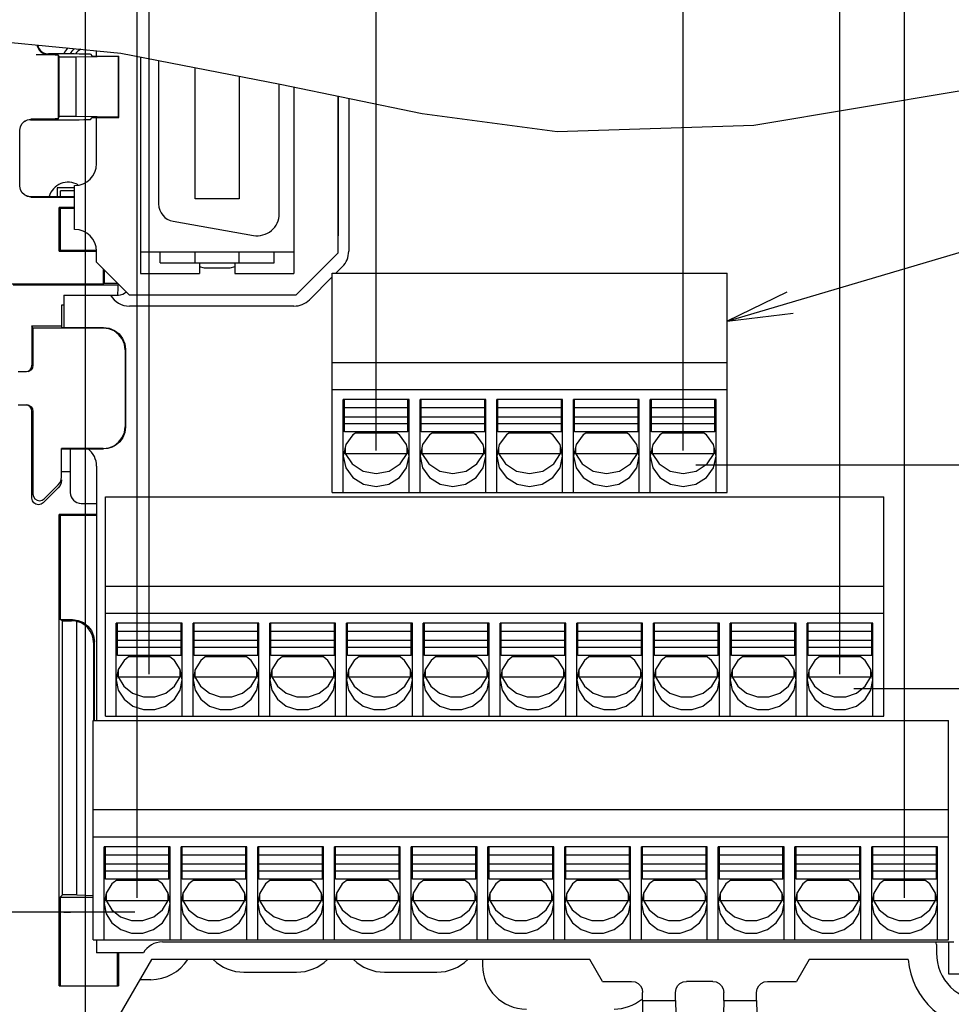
# Model space of a CAD drawing. Extents: x 38 to 410, y 13 to 287.
# Tile 11 of 15: x 233 to 275, y 87 to 132. Entities that reach past the tile are written whole.
import ezdxf

# ---------------------------------------------------------------- set-up
doc = ezdxf.new("R2010")
doc.units = 0
doc.header["$LTSCALE"] = 23.1
doc.layers.get('0').update_dxf_attribs({"linetype": 'CONTINUOUS'})
doc.layers.add('ALL_DIM', color=7, linetype='CONTINUOUS')
doc.layers.add('ALL_NOTE', color=7, linetype='CONTINUOUS')
doc.dimstyles.get("Standard").update_dxf_attribs({"dimtxt": 2.5, "dimasz": 2.5, "dimexe": 1.25, "dimexo": 0.625, "dimtad": 1, "dimcen": 2.5, "dimazin": 3, "dimtfac": 1, "dimtmove": 0, "dimatfit": 3})

# ---------------------------------------------------------------- blocks, each defined once
blk = doc.blocks.new('_OPEN')
at = {"color": 0, "linetype": 'BYBLOCK'}
for p, q in [((0, 0), (-1, 0.167)), ((-1, -0.167), (0, 0)), ((-1, 0), (0, 0))]:
    blk.add_line(p, q, dxfattribs=at)
blk = doc.blocks.new('*D12')
at = {"layer": 'ALL_DIM', "color": 2, "linetype": 'CONTINUOUS'}
for p, q in [((238.06, 90.804), (207.177, 90.804)), ((208.177, 90.804), (208.177, 77.372)), ((208.177, 63.939), (208.177, 77.372)), ((235.558, 63.939), (207.177, 63.939))]:
    blk.add_line(p, q, dxfattribs=at)
at = {"layer": 'ALL_DIM', "color": 2, "linetype": 'CONTINUOUS', "xscale": 3, "yscale": 3, "zscale": 3}
for p, rotation in [((208.177, 90.804), 90), ((208.177, 63.939), 270)]:
    blk.add_blockref('_OPEN', p, dxfattribs=dict(at, rotation=rotation))
blk = doc.blocks.new('*D22')
at = {"layer": 'ALL_DIM', "color": 2, "linetype": 'CONTINUOUS'}
for p, q in [((270.835, 101.004), (312.982, 101.004)), ((311.982, 101.004), (311.982, 95.904)), ((311.982, 90.804), (311.982, 95.904)), ((290.762, 90.804), (312.982, 90.804))]:
    blk.add_line(p, q, dxfattribs=at)
at = {"layer": 'ALL_DIM', "color": 2, "linetype": 'CONTINUOUS', "xscale": 3, "yscale": 3, "zscale": 3}
for p, rotation in [((311.982, 101.004), 90), ((311.982, 90.804), 270)]:
    blk.add_blockref('_OPEN', p, dxfattribs=dict(at, rotation=rotation))
blk = doc.blocks.new('*D24')
at = {"layer": 'ALL_DIM', "color": 2, "linetype": 'CONTINUOUS'}
for p, q in [((273.158, 91.446), (273.158, 137.991)), ((280.528, 91.446), (280.528, 137.991)), ((273.158, 136.991), (268.158, 136.991)), ((268.158, 136.991), (276.843, 136.991)), ((285.528, 136.991), (276.843, 136.991)), ((280.528, 136.991), (285.528, 136.991))]:
    blk.add_line(p, q, dxfattribs=at)
at = {"layer": 'ALL_DIM', "color": 2, "linetype": 'CONTINUOUS', "xscale": 3, "yscale": 3, "zscale": 3}
blk.add_blockref('_OPEN', (273.158, 136.991), dxfattribs=at)
at = {"layer": 'ALL_DIM', "color": 2, "linetype": 'CONTINUOUS', "xscale": 3, "yscale": 3, "zscale": 3, "rotation": 180}
blk.add_blockref('_OPEN', (280.528, 136.991), dxfattribs=at)
blk = doc.blocks.new('*D25')
at = {"layer": 'ALL_DIM', "color": 2, "linetype": 'CONTINUOUS'}
for p, q in [((238.708, 101.646), (238.708, 152.565)), ((270.208, 138.678), (270.208, 152.565)), ((238.708, 151.565), (254.458, 151.565)), ((270.208, 151.565), (254.458, 151.565)), ((270.208, 101.646), (270.208, 135.413))]:
    blk.add_line(p, q, dxfattribs=at)
at = {"layer": 'ALL_DIM', "color": 2, "linetype": 'CONTINUOUS', "xscale": 3, "yscale": 3, "zscale": 3, "rotation": 180}
blk.add_blockref('_OPEN', (238.708, 151.565), dxfattribs=at)
at = {"layer": 'ALL_DIM', "color": 2, "linetype": 'CONTINUOUS', "xscale": 3, "yscale": 3, "zscale": 3}
blk.add_blockref('_OPEN', (270.208, 151.565), dxfattribs=at)
blk = doc.blocks.new('*D26')
at = {"layer": 'ALL_DIM', "color": 2, "linetype": 'CONTINUOUS'}
for p, q in [((270.208, 140.052), (270.208, 152.565)), ((273.158, 91.446), (273.158, 152.565)), ((270.208, 151.565), (265.208, 151.565)), ((265.208, 151.565), (271.683, 151.565)), ((281.009, 151.565), (271.683, 151.565)), ((273.158, 151.565), (281.009, 151.565))]:
    blk.add_line(p, q, dxfattribs=at)
at = {"layer": 'ALL_DIM', "color": 2, "linetype": 'CONTINUOUS', "xscale": 3, "yscale": 3, "zscale": 3}
blk.add_blockref('_OPEN', (270.208, 151.565), dxfattribs=at)
at = {"layer": 'ALL_DIM', "color": 2, "linetype": 'CONTINUOUS', "xscale": 3, "yscale": 3, "zscale": 3, "rotation": 180}
blk.add_blockref('_OPEN', (273.158, 151.565), dxfattribs=at)
blk = doc.blocks.new('*D27')
at = {"layer": 'ALL_DIM', "color": 2, "linetype": 'CONTINUOUS'}
for p, q in [((238.158, 91.446), (238.158, 161.293)), ((273.158, 91.446), (273.158, 161.293)), ((238.158, 160.293), (255.658, 160.293)), ((273.158, 160.293), (255.658, 160.293))]:
    blk.add_line(p, q, dxfattribs=at)
at = {"layer": 'ALL_DIM', "color": 2, "linetype": 'CONTINUOUS', "xscale": 3, "yscale": 3, "zscale": 3, "rotation": 180}
blk.add_blockref('_OPEN', (238.158, 160.293), dxfattribs=at)
at = {"layer": 'ALL_DIM', "color": 2, "linetype": 'CONTINUOUS', "xscale": 3, "yscale": 3, "zscale": 3}
blk.add_blockref('_OPEN', (273.158, 160.293), dxfattribs=at)
blk = doc.blocks.new('*D28')
at = {"layer": 'ALL_DIM', "color": 2, "linetype": 'CONTINUOUS'}
for p, q in [((235.808, 64.189), (235.808, 161.293)), ((238.158, 91.446), (238.158, 161.293)), ((235.808, 160.293), (225.426, 160.293)), ((225.426, 160.293), (236.983, 160.293)), ((243.158, 160.293), (236.983, 160.293)), ((238.158, 160.293), (243.158, 160.293))]:
    blk.add_line(p, q, dxfattribs=at)
at = {"layer": 'ALL_DIM', "color": 2, "linetype": 'CONTINUOUS', "xscale": 3, "yscale": 3, "zscale": 3}
blk.add_blockref('_OPEN', (235.808, 160.293), dxfattribs=at)
at = {"layer": 'ALL_DIM', "color": 2, "linetype": 'CONTINUOUS', "xscale": 3, "yscale": 3, "zscale": 3, "rotation": 180}
blk.add_blockref('_OPEN', (238.158, 160.293), dxfattribs=at)
blk = doc.blocks.new('*D29')
at = {"layer": 'ALL_DIM', "color": 2, "linetype": 'CONTINUOUS'}
for p, q in [((249.058, 111.846), (249.058, 144.737)), ((263.058, 111.846), (263.058, 144.737)), ((256.058, 143.737), (218.324, 143.737)), ((249.058, 143.737), (256.058, 143.737)), ((263.058, 143.737), (256.058, 143.737))]:
    blk.add_line(p, q, dxfattribs=at)
at = {"layer": 'ALL_DIM', "color": 2, "linetype": 'CONTINUOUS', "xscale": 3, "yscale": 3, "zscale": 3, "rotation": 180}
blk.add_blockref('_OPEN', (249.058, 143.737), dxfattribs=at)
at = {"layer": 'ALL_DIM', "color": 2, "linetype": 'CONTINUOUS', "xscale": 3, "yscale": 3, "zscale": 3}
blk.add_blockref('_OPEN', (263.058, 143.737), dxfattribs=at)
blk = doc.blocks.new('*D30')
at = {"layer": 'ALL_DIM', "color": 2, "linetype": 'CONTINUOUS'}
for p, q in [((263.058, 111.846), (263.058, 144.737)), ((273.158, 91.446), (273.158, 144.737)), ((263.058, 143.737), (258.058, 143.737)), ((258.058, 143.737), (268.108, 143.737)), ((285.383, 143.737), (268.108, 143.737)), ((273.158, 143.737), (285.383, 143.737))]:
    blk.add_line(p, q, dxfattribs=at)
at = {"layer": 'ALL_DIM', "color": 2, "linetype": 'CONTINUOUS', "xscale": 3, "yscale": 3, "zscale": 3}
blk.add_blockref('_OPEN', (263.058, 143.737), dxfattribs=at)
at = {"layer": 'ALL_DIM', "color": 2, "linetype": 'CONTINUOUS', "xscale": 3, "yscale": 3, "zscale": 3, "rotation": 180}
blk.add_blockref('_OPEN', (273.158, 143.737), dxfattribs=at)
blk = doc.blocks.new('*D31')
at = {"layer": 'ALL_DIM', "color": 2, "linetype": 'CONTINUOUS'}
for p, q in [((263.638, 111.204), (312.982, 111.204)), ((311.982, 111.204), (311.982, 106.104)), ((311.982, 101.004), (311.982, 106.104)), ((296.058, 101.004), (312.982, 101.004))]:
    blk.add_line(p, q, dxfattribs=at)
at = {"layer": 'ALL_DIM', "color": 2, "linetype": 'CONTINUOUS', "xscale": 3, "yscale": 3, "zscale": 3}
for p, rotation in [((311.982, 111.204), 90), ((311.982, 101.004), 270)]:
    blk.add_blockref('_OPEN', p, dxfattribs=dict(at, rotation=rotation))
blk = doc.blocks.new('*D32')
at = {"layer": 'ALL_DIM', "color": 2, "linetype": 'CONTINUOUS'}
for p, q in [((296.058, 90.804), (312.982, 90.804)), ((311.982, 90.804), (311.982, 77.372)), ((311.982, 63.939), (311.982, 77.372)), ((236.058, 63.939), (312.982, 63.939))]:
    blk.add_line(p, q, dxfattribs=at)
at = {"layer": 'ALL_DIM', "color": 2, "linetype": 'CONTINUOUS', "xscale": 3, "yscale": 3, "zscale": 3}
for p, rotation in [((311.982, 90.804), 90), ((311.982, 63.939), 270)]:
    blk.add_blockref('_OPEN', p, dxfattribs=dict(at, rotation=rotation))

msp = doc.modelspace()

# ---------------------------------------------------------------- linework, layer by layer
at = {"color": 7, "linetype": 'CONTINUOUS'}
for p, q in [((229.708, 130.734), (237.418, 129.971)), ((233.555, 129.913), (234.108, 129.913)), ((235.024, 129.939), (234.108, 129.939)), ((234.555, 129.896), (234.555, 126.983)), ((234.555, 129.896), (234.608, 129.789)), ((234.608, 127.089), (234.608, 129.789)), ((235.378, 129.789), (234.608, 129.789)), ((237.308, 129.829), (235.378, 129.789)), ((235.378, 127.089), (235.378, 129.789)), ((236.024, 129.922), (236.108, 129.838)), ((236.108, 129.838), (237.317, 129.838)), ((236.308, 129.838), (236.308, 130.081)), ((237.317, 129.838), (237.308, 129.829)), ((237.308, 127.049), (237.308, 129.829)), ((237.317, 127.041), (237.317, 129.838)), ((237.418, 129.971), (244.683, 128.567)), ((238.308, 129.799), (238.308, 119.924)), ((239.138, 129.638), (239.138, 123.099)), ((240.808, 123.324), (240.808, 129.316)), ((242.808, 128.929), (242.808, 123.324)), ((244.638, 122.649), (244.638, 128.576)), ((244.683, 128.567), (251.159, 127.224)), ((245.308, 128.438), (245.308, 119.924)), ((247.308, 128.023), (247.308, 120.853)), ((247.32, 128.02), (247.32, 121.637)), ((266.278, 126.688), (275.737, 128.277)), ((247.808, 127.919), (247.808, 120.939)), ((234.555, 126.983), (234.608, 127.089)), ((235.378, 127.089), (234.608, 127.089)), ((237.308, 127.049), (235.378, 127.089)), ((251.159, 127.224), (257.315, 126.399)), ((233.295, 126.939), (235.024, 126.939)), ((233.555, 126.965), (233.314, 126.965)), ((236.024, 126.956), (236.108, 127.041)), ((236.108, 127.041), (237.317, 127.041)), ((236.308, 124.939), (236.308, 127.041)), ((237.317, 127.041), (237.308, 127.049)), ((257.315, 126.399), (266.278, 126.688)), ((232.814, 123.913), (232.814, 126.465)), ((234.508, 123.839), (234.508, 123.439)), ((235.308, 123.839), (234.508, 123.839)), ((234.658, 123.439), (234.658, 123.689)), ((235.308, 123.689), (234.658, 123.689)), ((235.308, 121.939), (235.308, 123.939)), ((233.295, 123.439), (235.308, 123.439)), ((233.314, 123.413), (235.308, 123.413)), ((242.808, 123.324), (240.808, 123.324)), ((234.608, 120.939), (234.608, 122.939)), ((234.651, 122.896), (234.608, 122.939)), ((235.308, 122.939), (234.608, 122.939)), ((234.651, 122.896), (234.651, 120.983)), ((235.308, 122.896), (234.651, 122.896)), ((239.799, 122.311), (243.465, 121.664)), ((234.651, 120.983), (234.608, 120.939)), ((234.608, 120.939), (236.308, 120.939)), ((234.651, 120.983), (236.308, 120.983)), ((236.308, 120.439), (236.308, 120.939)), ((238.308, 120.919), (245.308, 120.919)), ((239.208, 120.419), (239.208, 120.919)), ((240.808, 120.419), (240.808, 120.919)), ((242.808, 120.419), (242.808, 120.919)), ((244.408, 120.419), (244.408, 120.919)), ((247.308, 120.853), (245.394, 118.939)), ((236.308, 120.439), (237.808, 118.939)), ((239.208, 120.419), (244.408, 120.419)), ((241.008, 120.419), (241.008, 119.924)), ((242.608, 120.419), (242.608, 119.924)), ((236.608, 120.139), (236.608, 119.439)), ((236.651, 120.096), (236.651, 119.483)), ((238.308, 119.924), (241.008, 119.924)), ((241.233, 120.169), (241.008, 120.234)), ((242.383, 120.169), (241.233, 120.169)), ((242.608, 120.235), (242.383, 120.169)), ((242.608, 119.924), (245.308, 119.924)), ((247.058, 109.939), (247.058, 119.939)), ((247.058, 119.939), (265.058, 119.939)), ((247.515, 120.232), (247.222, 119.939)), ((265.058, 109.939), (265.058, 119.939)), ((236.651, 119.483), (236.608, 119.439)), ((236.651, 119.483), (237.264, 119.483)), ((247.058, 119.775), (246.015, 118.732)), ((236.608, 119.439), (232.462, 119.439)), ((237.276, 119.387), (232.498, 119.387)), ((237.318, 119.427), (237.276, 119.387)), ((234.808, 118.939), (234.808, 117.46)), ((234.808, 118.939), (237.308, 118.939)), ((245.394, 118.939), (237.808, 118.939)), ((234.708, 118.479), (234.708, 117.46)), ((234.808, 118.479), (234.708, 118.479)), ((245.308, 118.439), (237.808, 118.439)), ((233.36, 117.535), (233.36, 115.739)), ((233.408, 117.439), (233.36, 117.535)), ((233.36, 117.535), (234.708, 117.535)), ((233.408, 117.439), (233.408, 115.739)), ((236.608, 117.439), (233.408, 117.439)), ((234.708, 117.46), (236.629, 117.46)), ((237.608, 116.439), (237.608, 112.939)), ((237.629, 116.46), (237.629, 112.918)), ((247.058, 115.873), (265.058, 115.873)), ((233.108, 115.439), (232.731, 115.439)), ((247.058, 114.639), (265.058, 114.639)), ((247.558, 109.939), (247.558, 114.179)), ((250.558, 114.179), (247.558, 114.179)), ((247.608, 112.7), (247.608, 114.172)), ((250.508, 112.7), (250.508, 114.172)), ((250.558, 109.939), (250.558, 114.179)), ((251.058, 109.939), (251.058, 114.179)), ((254.058, 114.179), (251.058, 114.179)), ((251.108, 112.7), (251.108, 114.172)), ((254.008, 112.7), (254.008, 114.172)), ((254.058, 109.939), (254.058, 114.179)), ((254.558, 109.939), (254.558, 114.179)), ((257.558, 114.179), (254.558, 114.179)), ((254.608, 112.7), (254.608, 114.172)), ((257.508, 112.7), (257.508, 114.172)), ((257.558, 109.939), (257.558, 114.179)), ((258.058, 109.939), (258.058, 114.179)), ((261.058, 114.179), (258.058, 114.179)), ((258.108, 112.7), (258.108, 114.172)), ((261.008, 112.7), (261.008, 114.172)), ((261.058, 109.939), (261.058, 114.179)), ((261.558, 109.939), (261.558, 114.179)), ((264.558, 114.179), (261.558, 114.179)), ((261.608, 112.7), (261.608, 114.172)), ((264.508, 112.7), (264.508, 114.172)), ((264.558, 109.939), (264.558, 114.179)), ((232.731, 113.939), (233.108, 113.939)), ((233.36, 109.68), (233.36, 113.639)), ((233.408, 113.639), (233.408, 109.864)), ((250.508, 113.804), (247.608, 113.804)), ((254.008, 113.804), (251.108, 113.804)), ((257.508, 113.804), (254.608, 113.804)), ((261.008, 113.804), (258.108, 113.804)), ((264.508, 113.804), (261.608, 113.804)), ((250.508, 113.381), (247.608, 113.381)), ((254.008, 113.381), (251.108, 113.381)), ((257.508, 113.381), (254.608, 113.381)), ((261.008, 113.381), (258.108, 113.381)), ((264.508, 113.381), (261.608, 113.381)), ((250.508, 113.068), (247.608, 113.068)), ((254.008, 113.068), (251.108, 113.068)), ((257.508, 113.068), (254.608, 113.068)), ((261.008, 113.068), (258.108, 113.068)), ((264.508, 113.068), (261.608, 113.068)), ((250.508, 112.7), (247.608, 112.7)), ((250.002, 112.643), (248.113, 112.643)), ((254.008, 112.7), (251.108, 112.7)), ((253.502, 112.643), (251.613, 112.643)), ((257.508, 112.7), (254.608, 112.7)), ((257.002, 112.643), (255.113, 112.643)), ((261.008, 112.7), (258.108, 112.7)), ((260.502, 112.643), (258.613, 112.643)), ((264.508, 112.7), (261.608, 112.7)), ((264.002, 112.643), (262.113, 112.643)), ((234.708, 110.647), (234.708, 111.939)), ((236.608, 111.939), (234.708, 111.939)), ((234.708, 111.927), (236.62, 111.927)), ((235.108, 111.927), (235.108, 109.939)), ((247.61, 111.839), (247.644, 111.723)), ((247.644, 111.992), (247.644, 111.723)), ((250.472, 111.723), (250.472, 111.992)), ((250.472, 111.723), (250.505, 111.839)), ((251.11, 111.839), (251.144, 111.723)), ((251.144, 111.992), (251.144, 111.723)), ((253.972, 111.723), (253.972, 111.992)), ((253.972, 111.723), (254.005, 111.839)), ((254.61, 111.839), (254.644, 111.723)), ((254.644, 111.992), (254.644, 111.723)), ((257.472, 111.723), (257.472, 111.992)), ((257.472, 111.723), (257.505, 111.839)), ((258.11, 111.839), (258.144, 111.723)), ((258.144, 111.992), (258.144, 111.723)), ((260.972, 111.723), (260.972, 111.992)), ((260.972, 111.723), (261.005, 111.839)), ((261.61, 111.839), (261.644, 111.723)), ((261.644, 111.992), (261.644, 111.723)), ((264.472, 111.723), (264.472, 111.992)), ((264.472, 111.723), (264.505, 111.839)), ((247.644, 111.723), (250.472, 111.723)), ((250.156, 111.243), (250.472, 111.723)), ((251.144, 111.723), (253.972, 111.723)), ((253.656, 111.243), (253.972, 111.723)), ((254.644, 111.723), (257.472, 111.723)), ((257.156, 111.243), (257.472, 111.723)), ((258.144, 111.723), (260.972, 111.723)), ((260.656, 111.243), (260.972, 111.723)), ((261.644, 111.723), (264.472, 111.723)), ((264.156, 111.243), (264.472, 111.723)), ((236.308, 111.139), (236.308, 99.539)), ((234.708, 110.899), (235.108, 110.899)), ((233.872, 109.468), (234.561, 110.157)), ((233.92, 109.651), (234.561, 110.293)), ((236.708, 99.739), (236.708, 109.739)), ((236.708, 109.739), (272.208, 109.739)), ((247.058, 109.939), (265.058, 109.939)), ((272.208, 99.739), (272.208, 109.739)), ((235.608, 109.439), (236.308, 109.439)), ((234.608, 87.439), (234.608, 108.939)), ((234.651, 108.896), (234.608, 108.939)), ((236.308, 108.939), (234.608, 108.939)), ((234.651, 108.896), (234.651, 104.139)), ((236.308, 108.896), (234.651, 108.896)), ((236.708, 105.673), (272.208, 105.673)), ((236.708, 104.439), (272.208, 104.439)), ((234.749, 104.09), (234.651, 104.139)), ((234.651, 104.139), (235.208, 104.139)), ((234.749, 91.581), (234.749, 104.09)), ((234.749, 104.09), (235.159, 104.09)), ((235.408, 91.581), (235.408, 104.059)), ((237.208, 99.739), (237.208, 103.979)), ((240.208, 103.979), (237.208, 103.979)), ((237.258, 102.5), (237.258, 103.972)), ((240.158, 102.5), (240.158, 103.972)), ((240.208, 99.739), (240.208, 103.979)), ((240.708, 99.739), (240.708, 103.979)), ((243.708, 103.979), (240.708, 103.979)), ((240.758, 102.5), (240.758, 103.972)), ((243.658, 102.5), (243.658, 103.972)), ((243.708, 99.739), (243.708, 103.979)), ((244.208, 99.739), (244.208, 103.979)), ((247.208, 103.979), (244.208, 103.979)), ((244.258, 102.5), (244.258, 103.972)), ((247.158, 102.5), (247.158, 103.972)), ((247.208, 99.739), (247.208, 103.979)), ((247.708, 99.739), (247.708, 103.979)), ((250.708, 103.979), (247.708, 103.979)), ((247.758, 102.5), (247.758, 103.972)), ((250.658, 102.5), (250.658, 103.972)), ((250.708, 99.739), (250.708, 103.979)), ((251.208, 99.739), (251.208, 103.979)), ((254.208, 103.979), (251.208, 103.979)), ((251.258, 102.5), (251.258, 103.972)), ((254.158, 102.5), (254.158, 103.972)), ((254.208, 99.739), (254.208, 103.979)), ((254.708, 99.739), (254.708, 103.979)), ((257.708, 103.979), (254.708, 103.979)), ((254.758, 102.5), (254.758, 103.972)), ((257.658, 102.5), (257.658, 103.972)), ((257.708, 99.739), (257.708, 103.979)), ((258.208, 99.739), (258.208, 103.979)), ((261.208, 103.979), (258.208, 103.979)), ((258.258, 102.5), (258.258, 103.972)), ((261.158, 102.5), (261.158, 103.972)), ((261.208, 99.739), (261.208, 103.979)), ((261.708, 99.739), (261.708, 103.979)), ((264.708, 103.979), (261.708, 103.979)), ((261.758, 102.5), (261.758, 103.972)), ((264.658, 102.5), (264.658, 103.972)), ((264.708, 99.739), (264.708, 103.979)), ((265.208, 99.739), (265.208, 103.979)), ((268.208, 103.979), (265.208, 103.979)), ((265.258, 102.5), (265.258, 103.972)), ((268.158, 102.5), (268.158, 103.972)), ((268.208, 99.739), (268.208, 103.979)), ((268.708, 99.739), (268.708, 103.979)), ((271.708, 103.979), (268.708, 103.979)), ((268.758, 102.5), (268.758, 103.972)), ((271.658, 102.5), (271.658, 103.972)), ((271.708, 99.739), (271.708, 103.979)), ((240.158, 103.604), (237.258, 103.604)), ((243.658, 103.604), (240.758, 103.604)), ((247.158, 103.604), (244.258, 103.604)), ((250.658, 103.604), (247.758, 103.604)), ((254.158, 103.604), (251.258, 103.604)), ((257.658, 103.604), (254.758, 103.604)), ((261.158, 103.604), (258.258, 103.604)), ((264.658, 103.604), (261.758, 103.604)), ((268.158, 103.604), (265.258, 103.604)), ((271.658, 103.604), (268.758, 103.604)), ((236.167, 103.099), (236.167, 99.539)), ((236.208, 99.539), (236.208, 103.139)), ((240.158, 103.181), (237.258, 103.181)), ((240.158, 102.868), (237.258, 102.868)), ((243.658, 103.181), (240.758, 103.181)), ((243.658, 102.868), (240.758, 102.868)), ((247.158, 103.181), (244.258, 103.181)), ((247.158, 102.868), (244.258, 102.868)), ((250.658, 103.181), (247.758, 103.181)), ((250.658, 102.868), (247.758, 102.868)), ((254.158, 103.181), (251.258, 103.181)), ((254.158, 102.868), (251.258, 102.868)), ((257.658, 103.181), (254.758, 103.181)), ((257.658, 102.868), (254.758, 102.868)), ((261.158, 103.181), (258.258, 103.181)), ((261.158, 102.868), (258.258, 102.868)), ((264.658, 103.181), (261.758, 103.181)), ((264.658, 102.868), (261.758, 102.868)), ((268.158, 103.181), (265.258, 103.181)), ((268.158, 102.868), (265.258, 102.868)), ((271.658, 103.181), (268.758, 103.181)), ((271.658, 102.868), (268.758, 102.868)), ((240.158, 102.5), (237.258, 102.5)), ((239.649, 102.443), (237.766, 102.443)), ((243.658, 102.5), (240.758, 102.5)), ((243.149, 102.443), (241.266, 102.443)), ((247.158, 102.5), (244.258, 102.5)), ((246.649, 102.443), (244.766, 102.443)), ((250.658, 102.5), (247.758, 102.5)), ((250.149, 102.443), (248.266, 102.443)), ((254.158, 102.5), (251.258, 102.5)), ((253.649, 102.443), (251.766, 102.443)), ((257.658, 102.5), (254.758, 102.5)), ((257.149, 102.443), (255.266, 102.443)), ((261.158, 102.5), (258.258, 102.5)), ((260.649, 102.443), (258.766, 102.443)), ((264.658, 102.5), (261.758, 102.5)), ((264.149, 102.443), (262.266, 102.443)), ((268.158, 102.5), (265.258, 102.5)), ((267.649, 102.443), (265.766, 102.443)), ((271.658, 102.5), (268.758, 102.5)), ((271.149, 102.443), (269.266, 102.443)), ((237.257, 101.652), (237.294, 101.523)), ((237.294, 101.843), (237.294, 101.523)), ((237.294, 101.523), (240.122, 101.523)), ((239.863, 101.103), (240.122, 101.523)), ((240.122, 101.523), (240.122, 101.843)), ((240.122, 101.523), (240.159, 101.652)), ((240.757, 101.652), (240.794, 101.523)), ((240.794, 101.843), (240.794, 101.523)), ((240.794, 101.523), (243.622, 101.523)), ((243.363, 101.103), (243.622, 101.523)), ((243.622, 101.523), (243.622, 101.843)), ((243.622, 101.523), (243.659, 101.652)), ((244.257, 101.652), (244.294, 101.523)), ((244.294, 101.843), (244.294, 101.523)), ((244.294, 101.523), (247.122, 101.523)), ((246.863, 101.103), (247.122, 101.523)), ((247.122, 101.523), (247.122, 101.843)), ((247.122, 101.523), (247.159, 101.652)), ((247.757, 101.652), (247.794, 101.523)), ((247.794, 101.843), (247.794, 101.523)), ((247.794, 101.523), (250.622, 101.523)), ((250.363, 101.103), (250.622, 101.523)), ((250.622, 101.523), (250.622, 101.843)), ((250.622, 101.523), (250.659, 101.652)), ((251.257, 101.652), (251.294, 101.523)), ((251.294, 101.843), (251.294, 101.523)), ((251.294, 101.523), (254.122, 101.523)), ((253.863, 101.103), (254.122, 101.523)), ((254.122, 101.523), (254.122, 101.843)), ((254.122, 101.523), (254.159, 101.652)), ((254.757, 101.652), (254.794, 101.523)), ((254.794, 101.843), (254.794, 101.523)), ((254.794, 101.523), (257.622, 101.523)), ((257.363, 101.103), (257.622, 101.523)), ((257.622, 101.523), (257.622, 101.843)), ((257.622, 101.523), (257.659, 101.652)), ((258.257, 101.652), (258.294, 101.523)), ((258.294, 101.843), (258.294, 101.523)), ((258.294, 101.523), (261.122, 101.523)), ((260.863, 101.103), (261.122, 101.523)), ((261.122, 101.523), (261.122, 101.843)), ((261.122, 101.523), (261.159, 101.652)), ((261.757, 101.652), (261.794, 101.523)), ((261.794, 101.843), (261.794, 101.523)), ((261.794, 101.523), (264.622, 101.523)), ((264.363, 101.103), (264.622, 101.523)), ((264.622, 101.523), (264.622, 101.843)), ((264.622, 101.523), (264.659, 101.652)), ((265.257, 101.652), (265.294, 101.523)), ((265.294, 101.843), (265.294, 101.523)), ((265.294, 101.523), (268.122, 101.523)), ((267.863, 101.103), (268.122, 101.523)), ((268.122, 101.523), (268.122, 101.843)), ((268.122, 101.523), (268.159, 101.652)), ((268.757, 101.652), (268.794, 101.523)), ((268.794, 101.843), (268.794, 101.523)), ((268.794, 101.523), (271.622, 101.523)), ((271.363, 101.103), (271.622, 101.523)), ((271.622, 101.523), (271.622, 101.843)), ((271.622, 101.523), (271.659, 101.652)), ((236.708, 99.739), (272.208, 99.739)), ((236.158, 89.539), (236.158, 99.539)), ((236.158, 99.539), (275.158, 99.539)), ((275.158, 89.539), (275.158, 99.539)), ((236.158, 95.473), (275.158, 95.473)), ((236.158, 94.239), (275.158, 94.239)), ((236.658, 89.539), (236.658, 93.779)), ((239.658, 93.779), (236.658, 93.779)), ((236.708, 92.3), (236.708, 93.772)), ((239.608, 92.3), (239.608, 93.772)), ((239.658, 89.539), (239.658, 93.779)), ((240.158, 89.539), (240.158, 93.779)), ((243.158, 93.779), (240.158, 93.779)), ((240.208, 92.3), (240.208, 93.772)), ((243.108, 92.3), (243.108, 93.772)), ((243.158, 89.539), (243.158, 93.779)), ((243.658, 89.539), (243.658, 93.779)), ((246.658, 93.779), (243.658, 93.779)), ((243.708, 92.3), (243.708, 93.772)), ((246.608, 92.3), (246.608, 93.772)), ((246.658, 89.539), (246.658, 93.779)), ((247.158, 89.539), (247.158, 93.779)), ((250.158, 93.779), (247.158, 93.779)), ((247.208, 92.3), (247.208, 93.772)), ((250.108, 92.3), (250.108, 93.772)), ((250.158, 89.539), (250.158, 93.779)), ((250.658, 89.539), (250.658, 93.779)), ((253.658, 93.779), (250.658, 93.779)), ((250.708, 92.3), (250.708, 93.772)), ((253.608, 92.3), (253.608, 93.772)), ((253.658, 89.539), (253.658, 93.779)), ((254.158, 89.539), (254.158, 93.779)), ((257.158, 93.779), (254.158, 93.779)), ((254.208, 92.3), (254.208, 93.772)), ((257.108, 92.3), (257.108, 93.772)), ((257.158, 89.539), (257.158, 93.779)), ((257.658, 89.539), (257.658, 93.779)), ((260.658, 93.779), (257.658, 93.779)), ((257.708, 92.3), (257.708, 93.772)), ((260.608, 92.3), (260.608, 93.772)), ((260.658, 89.539), (260.658, 93.779)), ((261.158, 89.539), (261.158, 93.779)), ((264.158, 93.779), (261.158, 93.779)), ((261.208, 92.3), (261.208, 93.772)), ((264.108, 92.3), (264.108, 93.772)), ((264.158, 89.539), (264.158, 93.779)), ((264.658, 89.539), (264.658, 93.779)), ((267.658, 93.779), (264.658, 93.779)), ((264.708, 92.3), (264.708, 93.772)), ((267.608, 92.3), (267.608, 93.772)), ((267.658, 89.539), (267.658, 93.779)), ((268.158, 89.539), (268.158, 93.779)), ((271.158, 93.779), (268.158, 93.779)), ((268.208, 92.3), (268.208, 93.772)), ((271.108, 92.3), (271.108, 93.772)), ((271.158, 89.539), (271.158, 93.779)), ((274.658, 93.779), (271.658, 93.779)), ((271.658, 89.539), (271.658, 93.779)), ((271.708, 92.3), (271.708, 93.772)), ((274.608, 92.3), (274.608, 93.772)), ((274.658, 89.539), (274.658, 93.779)), ((239.608, 93.404), (236.708, 93.404)), ((239.608, 92.981), (236.708, 92.981)), ((243.108, 93.404), (240.208, 93.404)), ((243.108, 92.981), (240.208, 92.981)), ((246.608, 93.404), (243.708, 93.404)), ((246.608, 92.981), (243.708, 92.981)), ((250.108, 93.404), (247.208, 93.404)), ((250.108, 92.981), (247.208, 92.981)), ((253.608, 93.404), (250.708, 93.404)), ((253.608, 92.981), (250.708, 92.981)), ((257.108, 93.404), (254.208, 93.404)), ((257.108, 92.981), (254.208, 92.981)), ((260.608, 93.404), (257.708, 93.404)), ((260.608, 92.981), (257.708, 92.981)), ((264.108, 93.404), (261.208, 93.404)), ((264.108, 92.981), (261.208, 92.981)), ((267.608, 93.404), (264.708, 93.404)), ((267.608, 92.981), (264.708, 92.981)), ((271.108, 93.404), (268.208, 93.404)), ((271.108, 92.981), (268.208, 92.981)), ((274.608, 93.404), (271.708, 93.404)), ((274.608, 92.981), (271.708, 92.981)), ((239.608, 92.668), (236.708, 92.668)), ((243.108, 92.668), (240.208, 92.668)), ((246.608, 92.668), (243.708, 92.668)), ((250.108, 92.668), (247.208, 92.668)), ((253.608, 92.668), (250.708, 92.668)), ((257.108, 92.668), (254.208, 92.668)), ((260.608, 92.668), (257.708, 92.668)), ((264.108, 92.668), (261.208, 92.668)), ((267.608, 92.668), (264.708, 92.668)), ((271.108, 92.668), (268.208, 92.668)), ((274.608, 92.668), (271.708, 92.668)), ((239.608, 92.3), (236.708, 92.3)), ((239.099, 92.243), (237.216, 92.243)), ((243.108, 92.3), (240.208, 92.3)), ((242.599, 92.243), (240.716, 92.243)), ((246.608, 92.3), (243.708, 92.3)), ((246.099, 92.243), (244.216, 92.243)), ((250.108, 92.3), (247.208, 92.3)), ((249.599, 92.243), (247.716, 92.243)), ((253.608, 92.3), (250.708, 92.3)), ((253.099, 92.243), (251.216, 92.243)), ((257.108, 92.3), (254.208, 92.3)), ((256.599, 92.243), (254.716, 92.243)), ((260.608, 92.3), (257.708, 92.3)), ((260.099, 92.243), (258.216, 92.243)), ((264.108, 92.3), (261.208, 92.3)), ((263.599, 92.243), (261.716, 92.243)), ((267.608, 92.3), (264.708, 92.3)), ((267.099, 92.243), (265.216, 92.243)), ((271.108, 92.3), (268.208, 92.3)), ((270.599, 92.243), (268.716, 92.243)), ((274.608, 92.3), (271.708, 92.3)), ((274.099, 92.243), (272.216, 92.243)), ((236.744, 91.643), (236.744, 91.323)), ((239.572, 91.323), (239.572, 91.643)), ((240.244, 91.643), (240.244, 91.323)), ((243.072, 91.323), (243.072, 91.643)), ((243.744, 91.643), (243.744, 91.323)), ((246.572, 91.323), (246.572, 91.643)), ((247.244, 91.643), (247.244, 91.323)), ((250.072, 91.323), (250.072, 91.643)), ((250.744, 91.643), (250.744, 91.323)), ((253.572, 91.323), (253.572, 91.643)), ((254.244, 91.643), (254.244, 91.323)), ((257.072, 91.323), (257.072, 91.643)), ((257.744, 91.643), (257.744, 91.323)), ((260.572, 91.323), (260.572, 91.643)), ((261.244, 91.643), (261.244, 91.323)), ((264.072, 91.323), (264.072, 91.643)), ((264.744, 91.643), (264.744, 91.323)), ((267.572, 91.323), (267.572, 91.643)), ((268.244, 91.643), (268.244, 91.323)), ((271.072, 91.323), (271.072, 91.643)), ((271.744, 91.643), (271.744, 91.323)), ((274.572, 91.323), (274.572, 91.643)), ((234.651, 91.483), (234.749, 91.581)), ((234.651, 91.483), (234.651, 87.439)), ((234.651, 91.483), (236.158, 91.483)), ((235.408, 91.581), (234.749, 91.581)), ((235.408, 91.581), (236.158, 91.564)), ((236.707, 91.452), (236.744, 91.323)), ((236.744, 91.323), (239.572, 91.323)), ((239.313, 90.903), (239.572, 91.323)), ((239.572, 91.323), (239.609, 91.452)), ((240.207, 91.452), (240.244, 91.323)), ((240.244, 91.323), (243.072, 91.323)), ((242.813, 90.903), (243.072, 91.323)), ((243.072, 91.323), (243.109, 91.452)), ((243.707, 91.452), (243.744, 91.323)), ((243.744, 91.323), (246.572, 91.323)), ((246.313, 90.903), (246.572, 91.323)), ((246.572, 91.323), (246.609, 91.452)), ((247.207, 91.452), (247.244, 91.323)), ((247.244, 91.323), (250.072, 91.323)), ((249.813, 90.903), (250.072, 91.323)), ((250.072, 91.323), (250.109, 91.452)), ((250.707, 91.452), (250.744, 91.323)), ((250.744, 91.323), (253.572, 91.323)), ((253.313, 90.903), (253.572, 91.323)), ((253.572, 91.323), (253.609, 91.452)), ((254.207, 91.452), (254.244, 91.323)), ((254.244, 91.323), (257.072, 91.323)), ((256.813, 90.903), (257.072, 91.323)), ((257.072, 91.323), (257.109, 91.452)), ((257.707, 91.452), (257.744, 91.323)), ((257.744, 91.323), (260.572, 91.323)), ((260.313, 90.903), (260.572, 91.323)), ((260.572, 91.323), (260.609, 91.452)), ((261.207, 91.452), (261.244, 91.323)), ((261.244, 91.323), (264.072, 91.323)), ((263.813, 90.903), (264.072, 91.323)), ((264.072, 91.323), (264.109, 91.452)), ((264.707, 91.452), (264.744, 91.323)), ((264.744, 91.323), (267.572, 91.323)), ((267.313, 90.903), (267.572, 91.323)), ((267.572, 91.323), (267.609, 91.452)), ((268.207, 91.452), (268.244, 91.323)), ((268.244, 91.323), (271.072, 91.323)), ((270.813, 90.903), (271.072, 91.323)), ((271.072, 91.323), (271.109, 91.452)), ((271.707, 91.452), (271.744, 91.323)), ((271.744, 91.323), (274.572, 91.323)), ((274.313, 90.903), (274.572, 91.323)), ((274.572, 91.323), (274.609, 91.452)), ((236.158, 89.539), (275.158, 89.539)), ((236.308, 89.539), (236.308, 88.939)), ((239.308, 89.439), (275.408, 89.439)), ((275.158, 89.439), (275.158, 87.989)), ((238.442, 88.939), (236.308, 88.939)), ((237.264, 87.439), (237.264, 88.939)), ((237.308, 88.939), (237.308, 87.439)), ((274.608, 89.32), (274.608, 88.939)), ((238.808, 88.639), (237.364, 86.139)), ((258.808, 88.639), (238.808, 88.639)), ((253.908, 88.639), (253.908, 88.379)), ((259.385, 87.639), (258.808, 88.639)), ((268.808, 88.639), (268.23, 87.639)), ((273.321, 88.639), (268.808, 88.639)), ((243.03, 88.06), (245.43, 88.06)), ((249.431, 88.06), (251.831, 88.06)), ((238.786, 87.718), (238.276, 87.718)), ((259.385, 87.639), (260.708, 87.639)), ((264.408, 87.639), (263.208, 87.639)), ((266.908, 87.639), (268.23, 87.639)), ((275.158, 87.989), (276.458, 87.989)), ((234.608, 87.439), (237.308, 87.439)), ((261.208, 86.771), (261.208, 87.139)), ((262.708, 86.771), (262.708, 87.139)), ((264.908, 86.771), (264.908, 87.139)), ((266.408, 86.771), (266.408, 87.139)), ((261.208, 86.771), (261.178, 85.071)), ((261.208, 86.771), (262.708, 86.771)), ((262.708, 86.771), (262.719, 86.15)), ((264.908, 86.771), (264.897, 86.15)), ((264.908, 86.771), (266.408, 86.771)), ((266.408, 86.771), (266.438, 85.071))]:
    msp.add_line(p, q, dxfattribs=at)
at = {"color": 2, "linetype": 'CONTINUOUS'}
msp.add_line((234.808, 90.804), (235.111, 90.804), dxfattribs=at)
at = {"color": 7, "linetype": 'CONTINUOUS'}
for points in [[(233.555, 129.913), (233.812, 129.913), (234.052, 129.911), (234.259, 129.908), (234.418, 129.904), (234.519, 129.9), (234.555, 129.896)], [(236.024, 129.922), (235.986, 129.927), (235.884, 129.931), (235.725, 129.934), (235.519, 129.937), (235.28, 129.939), (235.024, 129.939)], [(232.814, 126.465), (232.838, 126.62), (232.904, 126.752)], [(232.904, 126.752), (233.02, 126.87), (233.159, 126.941), (233.314, 126.965)], [(233.295, 126.939), (233.141, 126.915), (233.002, 126.844)], [(234.555, 126.983), (234.519, 126.978), (234.418, 126.974), (234.259, 126.971), (234.052, 126.968), (233.812, 126.966), (233.555, 126.965)], [(235.024, 126.939), (235.28, 126.94), (235.519, 126.942), (235.725, 126.944), (235.884, 126.948), (235.986, 126.952), (236.024, 126.956)], [(232.904, 123.626), (232.838, 123.759), (232.814, 123.913)], [(233.314, 123.413), (233.159, 123.438), (233.02, 123.509), (232.904, 123.626)], [(233.002, 123.535), (233.141, 123.464), (233.295, 123.439)], [(237.608, 116.439), (237.574, 116.698), (237.474, 116.939), (237.315, 117.146), (237.108, 117.305), (236.867, 117.405), (236.608, 117.439)], [(236.629, 117.46), (236.888, 117.426), (237.129, 117.326), (237.336, 117.167), (237.495, 116.96), (237.595, 116.719), (237.629, 116.46)], [(233.408, 115.739), (233.385, 115.624), (233.32, 115.527), (233.223, 115.462), (233.108, 115.439)], [(233.175, 115.462), (233.272, 115.527), (233.337, 115.624), (233.36, 115.739)], [(233.36, 113.639), (233.337, 113.754), (233.272, 113.851), (233.175, 113.916), (233.106, 113.93)], [(233.108, 113.939), (233.223, 113.916), (233.32, 113.851), (233.385, 113.754), (233.408, 113.639)], [(236.608, 111.939), (236.867, 111.973), (237.108, 112.073), (237.315, 112.232), (237.474, 112.439), (237.574, 112.68), (237.608, 112.939)], [(237.629, 112.918), (237.598, 112.671), (237.507, 112.439)], [(237.507, 112.439), (237.369, 112.253), (237.201, 112.108), (237.012, 112.006), (236.816, 111.946), (236.62, 111.927)], [(248.206, 112.7), (247.997, 112.572), (247.672, 112.124), (247.558, 111.596)], [(250.558, 111.596), (250.444, 112.124), (250.118, 112.572), (249.909, 112.7)], [(251.706, 112.7), (251.497, 112.572), (251.172, 112.124), (251.058, 111.596)], [(254.058, 111.596), (253.944, 112.124), (253.618, 112.572), (253.409, 112.7)], [(255.206, 112.7), (254.997, 112.572), (254.672, 112.124), (254.558, 111.596)], [(257.558, 111.596), (257.444, 112.124), (257.118, 112.572), (256.909, 112.7)], [(258.706, 112.7), (258.497, 112.572), (258.172, 112.124), (258.058, 111.596)], [(261.058, 111.596), (260.944, 112.124), (260.618, 112.572), (260.409, 112.7)], [(262.206, 112.7), (261.997, 112.572), (261.672, 112.124), (261.558, 111.596)], [(264.558, 111.596), (264.444, 112.124), (264.118, 112.572), (263.909, 112.7)], [(247.558, 111.596), (247.672, 111.067), (247.997, 110.62), (248.484, 110.32), (249.058, 110.215), (249.632, 110.32), (250.118, 110.62), (250.444, 111.067), (250.558, 111.596)], [(247.644, 111.723), (247.959, 111.243), (248.459, 110.918), (249.058, 110.803), (249.657, 110.918), (250.156, 111.243)], [(251.058, 111.596), (251.172, 111.067), (251.497, 110.62), (251.984, 110.32), (252.558, 110.215), (253.132, 110.32), (253.618, 110.62), (253.944, 111.067), (254.058, 111.596)], [(251.144, 111.723), (251.459, 111.243), (251.959, 110.918), (252.558, 110.803), (253.157, 110.918), (253.656, 111.243)], [(254.558, 111.596), (254.672, 111.067), (254.997, 110.62), (255.484, 110.32), (256.058, 110.215), (256.632, 110.32), (257.118, 110.62), (257.444, 111.067), (257.558, 111.596)], [(254.644, 111.723), (254.959, 111.243), (255.459, 110.918), (256.058, 110.803), (256.657, 110.918), (257.156, 111.243)], [(258.058, 111.596), (258.172, 111.067), (258.497, 110.62), (258.984, 110.32), (259.558, 110.215), (260.132, 110.32), (260.618, 110.62), (260.944, 111.067), (261.058, 111.596)], [(258.144, 111.723), (258.459, 111.243), (258.959, 110.918), (259.558, 110.803), (260.157, 110.918), (260.656, 111.243)], [(261.558, 111.596), (261.672, 111.067), (261.997, 110.62), (262.484, 110.32), (263.058, 110.215), (263.632, 110.32), (264.118, 110.62), (264.444, 111.067), (264.558, 111.596)], [(261.644, 111.723), (261.959, 111.243), (262.459, 110.918), (263.058, 110.803), (263.657, 110.918), (264.156, 111.243)], [(234.561, 110.293), (234.641, 110.396), (234.691, 110.517), (234.708, 110.647)], [(234.708, 110.511), (234.691, 110.381), (234.641, 110.261), (234.561, 110.157)], [(233.872, 109.468), (233.775, 109.403), (233.66, 109.38), (233.545, 109.403), (233.448, 109.468), (233.383, 109.565), (233.36, 109.68)], [(233.408, 109.864), (233.431, 109.749), (233.496, 109.651), (233.593, 109.586), (233.708, 109.563), (233.823, 109.586), (233.92, 109.651)], [(235.408, 104.059), (235.285, 104.082), (235.159, 104.09)], [(235.208, 104.139), (235.467, 104.105), (235.708, 104.005), (235.915, 103.846), (236.074, 103.639), (236.174, 103.398), (236.208, 103.139)], [(236.167, 103.099), (236.152, 103.273), (236.104, 103.446), (236.023, 103.612), (235.91, 103.762), (235.769, 103.89), (235.601, 103.991), (235.408, 104.059)], [(237.84, 102.5), (237.559, 102.283), (237.298, 101.868), (237.208, 101.396)], [(240.208, 101.396), (240.117, 101.868), (239.857, 102.283), (239.575, 102.5)], [(241.34, 102.5), (241.059, 102.283), (240.798, 101.868), (240.708, 101.396)], [(243.708, 101.396), (243.617, 101.868), (243.357, 102.283), (243.075, 102.5)], [(244.84, 102.5), (244.559, 102.283), (244.298, 101.868), (244.208, 101.396)], [(247.208, 101.396), (247.117, 101.868), (246.857, 102.283), (246.575, 102.5)], [(248.34, 102.5), (248.059, 102.283), (247.798, 101.868), (247.708, 101.396)], [(250.708, 101.396), (250.617, 101.868), (250.357, 102.283), (250.075, 102.5)], [(251.84, 102.5), (251.559, 102.283), (251.298, 101.868), (251.208, 101.396)], [(254.208, 101.396), (254.117, 101.868), (253.857, 102.283), (253.575, 102.5)], [(255.34, 102.5), (255.059, 102.283), (254.798, 101.868), (254.708, 101.396)], [(257.708, 101.396), (257.617, 101.868), (257.357, 102.283), (257.075, 102.5)], [(258.84, 102.5), (258.559, 102.283), (258.298, 101.868), (258.208, 101.396)], [(261.208, 101.396), (261.117, 101.868), (260.857, 102.283), (260.575, 102.5)], [(262.34, 102.5), (262.059, 102.283), (261.798, 101.868), (261.708, 101.396)], [(264.708, 101.396), (264.617, 101.868), (264.357, 102.283), (264.075, 102.5)], [(265.84, 102.5), (265.559, 102.283), (265.298, 101.868), (265.208, 101.396)], [(268.208, 101.396), (268.117, 101.868), (267.857, 102.283), (267.575, 102.5)], [(269.34, 102.5), (269.059, 102.283), (268.798, 101.868), (268.708, 101.396)], [(271.708, 101.396), (271.617, 101.868), (271.357, 102.283), (271.075, 102.5)], [(237.294, 101.523), (237.552, 101.103), (237.953, 100.79), (238.446, 100.624), (238.97, 100.624), (239.463, 100.79), (239.863, 101.103)], [(240.794, 101.523), (241.052, 101.103), (241.453, 100.79), (241.946, 100.624), (242.47, 100.624), (242.963, 100.79), (243.363, 101.103)], [(244.294, 101.523), (244.552, 101.103), (244.953, 100.79), (245.446, 100.624), (245.97, 100.624), (246.463, 100.79), (246.863, 101.103)], [(247.794, 101.523), (248.052, 101.103), (248.453, 100.79), (248.946, 100.624), (249.47, 100.624), (249.963, 100.79), (250.363, 101.103)], [(251.294, 101.523), (251.552, 101.103), (251.953, 100.79), (252.446, 100.624), (252.97, 100.624), (253.463, 100.79), (253.863, 101.103)], [(254.794, 101.523), (255.052, 101.103), (255.453, 100.79), (255.946, 100.624), (256.47, 100.624), (256.963, 100.79), (257.363, 101.103)], [(258.294, 101.523), (258.552, 101.103), (258.953, 100.79), (259.446, 100.624), (259.97, 100.624), (260.463, 100.79), (260.863, 101.103)], [(261.794, 101.523), (262.052, 101.103), (262.453, 100.79), (262.946, 100.624), (263.47, 100.624), (263.963, 100.79), (264.363, 101.103)], [(265.294, 101.523), (265.552, 101.103), (265.953, 100.79), (266.446, 100.624), (266.97, 100.624), (267.463, 100.79), (267.863, 101.103)], [(268.794, 101.523), (269.052, 101.103), (269.453, 100.79), (269.946, 100.624), (270.47, 100.624), (270.963, 100.79), (271.363, 101.103)], [(237.208, 101.396), (237.298, 100.923), (237.559, 100.508), (237.958, 100.2), (238.447, 100.036), (238.968, 100.036), (239.458, 100.2), (239.857, 100.508), (240.117, 100.923), (240.208, 101.396)], [(240.708, 101.396), (240.798, 100.923), (241.059, 100.508), (241.458, 100.2), (241.947, 100.036), (242.468, 100.036), (242.958, 100.2), (243.357, 100.508), (243.617, 100.923), (243.708, 101.396)], [(244.208, 101.396), (244.298, 100.923), (244.559, 100.508), (244.958, 100.2), (245.447, 100.036), (245.968, 100.036), (246.458, 100.2), (246.857, 100.508), (247.117, 100.923), (247.208, 101.396)], [(247.708, 101.396), (247.798, 100.923), (248.059, 100.508), (248.458, 100.2), (248.947, 100.036), (249.468, 100.036), (249.958, 100.2), (250.357, 100.508), (250.617, 100.923), (250.708, 101.396)], [(251.208, 101.396), (251.298, 100.923), (251.559, 100.508), (251.958, 100.2), (252.447, 100.036), (252.968, 100.036), (253.458, 100.2), (253.857, 100.508), (254.117, 100.923), (254.208, 101.396)], [(254.708, 101.396), (254.798, 100.923), (255.059, 100.508), (255.458, 100.2), (255.947, 100.036), (256.468, 100.036), (256.958, 100.2), (257.357, 100.508), (257.617, 100.923), (257.708, 101.396)], [(258.208, 101.396), (258.298, 100.923), (258.559, 100.508), (258.958, 100.2), (259.447, 100.036), (259.968, 100.036), (260.458, 100.2), (260.857, 100.508), (261.117, 100.923), (261.208, 101.396)], [(261.708, 101.396), (261.798, 100.923), (262.059, 100.508), (262.458, 100.2), (262.947, 100.036), (263.468, 100.036), (263.958, 100.2), (264.357, 100.508), (264.617, 100.923), (264.708, 101.396)], [(265.208, 101.396), (265.298, 100.923), (265.559, 100.508), (265.958, 100.2), (266.447, 100.036), (266.968, 100.036), (267.458, 100.2), (267.857, 100.508), (268.117, 100.923), (268.208, 101.396)], [(268.708, 101.396), (268.798, 100.923), (269.059, 100.508), (269.458, 100.2), (269.947, 100.036), (270.468, 100.036), (270.958, 100.2), (271.357, 100.508), (271.617, 100.923), (271.708, 101.396)], [(237.29, 92.3), (237.009, 92.083), (236.748, 91.668), (236.658, 91.196)], [(239.658, 91.196), (239.567, 91.668), (239.307, 92.083), (239.025, 92.3)], [(240.79, 92.3), (240.509, 92.083), (240.248, 91.668), (240.158, 91.196)], [(243.158, 91.196), (243.067, 91.668), (242.807, 92.083), (242.525, 92.3)], [(244.29, 92.3), (244.009, 92.083), (243.748, 91.668), (243.658, 91.196)], [(246.658, 91.196), (246.567, 91.668), (246.307, 92.083), (246.025, 92.3)], [(247.79, 92.3), (247.509, 92.083), (247.248, 91.668), (247.158, 91.196)], [(250.158, 91.196), (250.067, 91.668), (249.807, 92.083), (249.525, 92.3)], [(251.29, 92.3), (251.009, 92.083), (250.748, 91.668), (250.658, 91.196)], [(253.658, 91.196), (253.567, 91.668), (253.307, 92.083), (253.025, 92.3)], [(254.79, 92.3), (254.509, 92.083), (254.248, 91.668), (254.158, 91.196)], [(257.158, 91.196), (257.067, 91.668), (256.807, 92.083), (256.525, 92.3)], [(258.29, 92.3), (258.009, 92.083), (257.748, 91.668), (257.658, 91.196)], [(260.658, 91.196), (260.567, 91.668), (260.307, 92.083), (260.025, 92.3)], [(261.79, 92.3), (261.509, 92.083), (261.248, 91.668), (261.158, 91.196)], [(264.158, 91.196), (264.067, 91.668), (263.807, 92.083), (263.525, 92.3)], [(265.29, 92.3), (265.009, 92.083), (264.748, 91.668), (264.658, 91.196)], [(267.658, 91.196), (267.567, 91.668), (267.307, 92.083), (267.025, 92.3)], [(268.79, 92.3), (268.509, 92.083), (268.248, 91.668), (268.158, 91.196)], [(271.158, 91.196), (271.067, 91.668), (270.807, 92.083), (270.525, 92.3)], [(272.29, 92.3), (272.009, 92.083), (271.748, 91.668), (271.658, 91.196)], [(274.658, 91.196), (274.567, 91.668), (274.307, 92.083), (274.025, 92.3)], [(236.658, 91.196), (236.748, 90.723), (237.009, 90.308), (237.408, 90), (237.897, 89.836), (238.418, 89.836), (238.908, 90), (239.307, 90.308), (239.567, 90.723), (239.658, 91.196)], [(236.744, 91.323), (237.002, 90.903), (237.403, 90.59), (237.896, 90.424), (238.42, 90.424), (238.913, 90.59), (239.313, 90.903)], [(240.158, 91.196), (240.248, 90.723), (240.509, 90.308), (240.908, 90), (241.397, 89.836), (241.918, 89.836), (242.408, 90), (242.807, 90.308), (243.067, 90.723), (243.158, 91.196)], [(240.244, 91.323), (240.502, 90.903), (240.903, 90.59), (241.396, 90.424), (241.92, 90.424), (242.413, 90.59), (242.813, 90.903)], [(243.658, 91.196), (243.748, 90.723), (244.009, 90.308), (244.408, 90), (244.897, 89.836), (245.418, 89.836), (245.908, 90), (246.307, 90.308), (246.567, 90.723), (246.658, 91.196)], [(243.744, 91.323), (244.002, 90.903), (244.403, 90.59), (244.896, 90.424), (245.42, 90.424), (245.913, 90.59), (246.313, 90.903)], [(247.158, 91.196), (247.248, 90.723), (247.509, 90.308), (247.908, 90), (248.397, 89.836), (248.918, 89.836), (249.408, 90), (249.807, 90.308), (250.067, 90.723), (250.158, 91.196)], [(247.244, 91.323), (247.502, 90.903), (247.903, 90.59), (248.396, 90.424), (248.92, 90.424), (249.413, 90.59), (249.813, 90.903)], [(250.658, 91.196), (250.748, 90.723), (251.009, 90.308), (251.408, 90), (251.897, 89.836), (252.418, 89.836), (252.908, 90), (253.307, 90.308), (253.567, 90.723), (253.658, 91.196)], [(250.744, 91.323), (251.002, 90.903), (251.403, 90.59), (251.896, 90.424), (252.42, 90.424), (252.913, 90.59), (253.313, 90.903)], [(254.158, 91.196), (254.248, 90.723), (254.509, 90.308), (254.908, 90), (255.397, 89.836), (255.918, 89.836), (256.408, 90), (256.807, 90.308), (257.067, 90.723), (257.158, 91.196)], [(254.244, 91.323), (254.502, 90.903), (254.903, 90.59), (255.396, 90.424), (255.92, 90.424), (256.413, 90.59), (256.813, 90.903)], [(257.658, 91.196), (257.748, 90.723), (258.009, 90.308), (258.408, 90), (258.897, 89.836), (259.418, 89.836), (259.908, 90), (260.307, 90.308), (260.567, 90.723), (260.658, 91.196)], [(257.744, 91.323), (258.002, 90.903), (258.403, 90.59), (258.896, 90.424), (259.42, 90.424), (259.913, 90.59), (260.313, 90.903)], [(261.158, 91.196), (261.248, 90.723), (261.509, 90.308), (261.908, 90), (262.397, 89.836), (262.918, 89.836), (263.408, 90), (263.807, 90.308), (264.067, 90.723), (264.158, 91.196)], [(261.244, 91.323), (261.502, 90.903), (261.903, 90.59), (262.396, 90.424), (262.92, 90.424), (263.413, 90.59), (263.813, 90.903)], [(264.658, 91.196), (264.748, 90.723), (265.009, 90.308), (265.408, 90), (265.897, 89.836), (266.418, 89.836), (266.908, 90), (267.307, 90.308), (267.567, 90.723), (267.658, 91.196)], [(264.744, 91.323), (265.002, 90.903), (265.403, 90.59), (265.896, 90.424), (266.42, 90.424), (266.913, 90.59), (267.313, 90.903)], [(268.158, 91.196), (268.248, 90.723), (268.509, 90.308), (268.908, 90), (269.397, 89.836), (269.918, 89.836), (270.408, 90), (270.807, 90.308), (271.067, 90.723), (271.158, 91.196)], [(268.244, 91.323), (268.502, 90.903), (268.903, 90.59), (269.396, 90.424), (269.92, 90.424), (270.413, 90.59), (270.813, 90.903)], [(271.658, 91.196), (271.748, 90.723), (272.009, 90.308), (272.408, 90), (272.897, 89.836), (273.418, 89.836), (273.908, 90), (274.307, 90.308), (274.567, 90.723), (274.658, 91.196)], [(271.744, 91.323), (272.002, 90.903), (272.403, 90.59), (272.896, 90.424), (273.42, 90.424), (273.913, 90.59), (274.313, 90.903)], [(260.708, 87.639), (260.862, 87.615), (261.002, 87.544), (261.112, 87.433), (261.183, 87.294), (261.208, 87.139)], [(262.708, 87.139), (262.732, 87.294), (262.803, 87.433), (262.914, 87.544), (263.053, 87.615), (263.208, 87.639)], [(264.408, 87.639), (264.562, 87.615), (264.702, 87.544), (264.812, 87.433), (264.883, 87.294), (264.908, 87.139)], [(266.408, 87.139), (266.432, 87.294), (266.503, 87.433), (266.614, 87.544), (266.753, 87.615), (266.908, 87.639)]]:
    msp.add_lwpolyline(points, dxfattribs=at)
for centre, radius, start, end in [((234.108, 130.439), 0.526, 189.8286, 270), ((234.108, 130.439), 0.5, 190.6938, 270), ((235.958, 129.439), 1.25, 141.7924, 156.2122), ((235.958, 129.439), 1, 132.075, 149.39), ((235.958, 129.439), 0.8, 117.0674, 140.6155), ((235.308, 124.939), 1, 270.0001, 359.9999), ((235.008, 123.189), 0.9, 59.6893, 163.863), ((239.938, 123.099), 0.8, 180, 260), ((243.638, 122.649), 1, 260, 360), ((235.308, 120.939), 1, 0.0001, 89.9999), ((246.808, 120.939), 1, 314.9896, 359.9895), ((249.308, 118.939), 12.04, 177.8693, 180.0001), ((237.308, 119.439), 0.5, 270, 315), ((237.808, 119.439), 1, 210, 270), ((245.308, 119.439), 1, 270.0105, 315.0104), ((235.308, 111.139), 1, 360, 52.3099), ((235.608, 109.939), 0.5, 180, 270), ((239.308, 88.439), 1, 90, 150), ((274.308, 89.32), 0.3, 0, 23.6065), ((276.808, 88.939), 2.2, 180, 360), ((238.786, 89.718), 2, 270, 327.2957), ((243.03, 90.06), 2, 225.307, 270), ((245.43, 90.06), 2, 270, 314.693), ((249.431, 90.06), 2, 225.307, 270), ((251.831, 90.06), 2, 270, 314.693), ((276.808, 88.939), 3.5, 184.9171, 355.0829), ((255.908, 88.379), 2, 180, 270), ((259.908, 88.379), 2, 270, 308.7223)]:
    msp.add_arc(centre, radius, start, end, dxfattribs=at)
at = {"layer": 'ALL_NOTE', "color": 2, "linetype": 'CONTINUOUS'}
msp.add_line((265.058, 117.749), (306.514, 130.029), dxfattribs=at)
msp.add_lwpolyline([(267.792, 119.08), (265.058, 117.749), (268.076, 118.122)], dxfattribs=at)

# ---------------------------------------------------------------- dimensions: what is measured, and where the dimension line sits
at = {"layer": 'ALL_DIM', "color": 2, "linetype": 'CONTINUOUS'}
for base, p1, p2, angle, picture, middle in [((235.808, 160.293), (238.158, 91.446), (235.808, 64.189), 180, '*D28', (225.426, 160.918)), ((238.158, 160.293), (273.158, 91.446), (238.158, 91.446), 180, '*D27', (245.03, 160.918)), ((238.708, 151.565), (270.208, 101.646), (238.708, 101.646), 180, '*D25', (244.946, 152.19)), ((270.208, 151.565), (273.158, 91.446), (270.208, 140.052), 180, '*D26', (279.009, 152.19)), ((249.058, 143.737), (263.058, 111.846), (249.058, 111.846), 180, '*D29', (218.324, 144.362)), ((273.158, 136.991), (280.528, 91.446), (273.158, 91.446), 180, '*D24', (273.665, 137.616)), ((311.982, 101.004), (263.638, 111.204), (296.058, 101.004), 270, '*D31', (311.357, 102.086)), ((311.982, 101.004), (290.762, 90.804), (270.835, 101.004), 90, '*D22', (311.357, 91.763)), ((208.176769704, 63.939288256), (238.060376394, 90.804288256), (235.557829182, 63.939288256), 270, '*D12', (207.551769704, 73.821045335)), ((311.982008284, 63.939288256), (296.057829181, 90.804288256), (236.057829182, 63.939288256), 270, '*D32', (311.357008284, 73.264235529))]:
    dim = msp.add_linear_dim(base=base, p1=p1, p2=p2, angle=angle, dimstyle='Standard', dxfattribs=at)
    dim.commit()
    dim.dimension.update_dxf_attribs({"geometry": picture, "text_midpoint": middle, "dimtype": 128})
dim = msp.add_linear_dim(base=(273.158, 143.737), p1=(263.058, 111.846), p2=(273.158, 91.446), dimstyle='Standard', dxfattribs=at)
dim.commit()
dim.dimension.update_dxf_attribs({"geometry": '*D30', "text_midpoint": (277.383, 144.362), "dimtype": 128})

doc.saveas('drawing.dxf')
